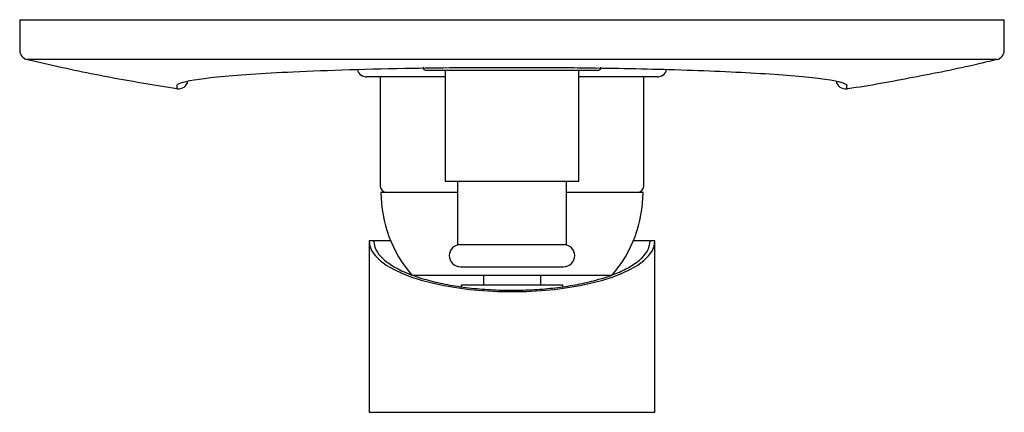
# Model space of a CAD drawing. Header units: millimetres. Extents: x 4120.216 to 4120.371, y 1962.773 to 1962.835.
import ezdxf

# ---------------------------------------------------------------- set-up
doc = ezdxf.new("R2010")
doc.units = ezdxf.units.MM
doc.layers.add('SANINDUSA', color=3, linetype='Continuous')

msp = doc.modelspace()

# ---------------------------------------------------------------- linework, layer by layer
at = {"layer": 'SANINDUSA'}
for p, q in [((4120.215768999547, 1962.834582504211), (4120.215768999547, 1962.829772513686)), ((4120.215768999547, 1962.834582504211), (4120.370769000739, 1962.834582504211)), ((4120.370769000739, 1962.829772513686), (4120.370769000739, 1962.834582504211)), ((4120.369607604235, 1962.828311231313), (4120.21693039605, 1962.828311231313)), ((4120.27251899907, 1962.825649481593), (4120.27251899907, 1962.808382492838)), ((4120.282769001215, 1962.8265825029), (4120.282769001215, 1962.80918250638)), ((4120.30376899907, 1962.80918250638), (4120.30376899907, 1962.8265825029)), ((4120.314019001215, 1962.808382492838), (4120.314019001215, 1962.825649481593)), ((4120.240535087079, 1962.823719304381), (4120.240535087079, 1962.824208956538)), ((4120.346002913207, 1962.823719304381), (4120.346002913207, 1962.824208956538)), ((4120.282769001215, 1962.80918250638), (4120.30376899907, 1962.80918250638)), ((4120.284668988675, 1962.80918250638), (4120.284668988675, 1962.799182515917)), ((4120.301869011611, 1962.799182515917), (4120.301869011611, 1962.80918250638)), ((4120.284668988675, 1962.807382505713), (4120.27264399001, 1962.807382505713)), ((4120.313894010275, 1962.807382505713), (4120.301869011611, 1962.807382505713)), ((4120.270769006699, 1962.799762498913), (4120.270769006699, 1962.772762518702)), ((4120.271519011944, 1962.799762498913), (4120.270769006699, 1962.799762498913)), ((4120.271519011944, 1962.799762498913), (4120.271519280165, 1962.799762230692)), ((4120.271519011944, 1962.799762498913), (4120.271519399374, 1962.799762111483)), ((4120.274167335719, 1962.799762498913), (4120.271519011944, 1962.799762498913)), ((4120.284668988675, 1962.799182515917), (4120.301869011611, 1962.799182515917)), ((4120.315018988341, 1962.799762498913), (4120.312370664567, 1962.799762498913)), ((4120.315018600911, 1962.799762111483), (4120.315018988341, 1962.799762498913)), ((4120.315768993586, 1962.799762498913), (4120.315018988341, 1962.799762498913)), ((4120.315768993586, 1962.772762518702), (4120.315768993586, 1962.799762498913)), ((4120.285149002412, 1962.795682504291), (4120.301389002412, 1962.795682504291)), ((4120.277505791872, 1962.794379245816), (4120.309032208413, 1962.794379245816)), ((4120.288769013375, 1962.794327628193), (4120.288769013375, 1962.792762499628)), ((4120.297769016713, 1962.794327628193), (4120.297769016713, 1962.792762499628)), ((4120.285268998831, 1962.792762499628), (4120.285268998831, 1962.792552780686)), ((4120.301269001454, 1962.792762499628), (4120.285268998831, 1962.792762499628)), ((4120.301269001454, 1962.792535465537), (4120.301269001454, 1962.792762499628)), ((4120.270769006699, 1962.772762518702), (4120.315768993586, 1962.772762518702))]:
    msp.add_line(p, q, dxfattribs=at)
for centre, radius, start, end in [((4120.217269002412, 1962.829772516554), 0.001499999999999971, 180, 256.9539996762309), ((4120.369269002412, 1962.829772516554), 0.0015, 283.0460003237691, 0), ((4120.279769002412, 1962.827082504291), 0.0005000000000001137, 180, 270), ((4120.306769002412, 1962.827082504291), 0.0005000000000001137, 270, 0), ((4120.270382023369, 1962.827082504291), 0.0015, 193.8889284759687, 270), ((4120.316155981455, 1962.827082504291), 0.0015, 270, 345.9954199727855), ((4120.240769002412, 1962.825200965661), 0.001500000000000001, 261.0290214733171, 349.6557360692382), ((4120.345769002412, 1962.825200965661), 0.001500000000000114, 190.3890117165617, 278.9709785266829), ((4120.273519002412, 1962.808382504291), 0.001, 180, 270), ((4120.292464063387, 1962.807382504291), 0.01982006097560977, 180, 221.0005438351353), ((4120.294073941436, 1962.807382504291), 0.01982006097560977, 318.9994561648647, 0), ((4120.313019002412, 1962.808382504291), 0.001000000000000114, 270, 0), ((4120.285149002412, 1962.797432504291), 0.001749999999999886, 90, 270), ((4120.301389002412, 1962.797432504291), 0.001749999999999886, 270, 90)]:
    msp.add_arc(centre, radius, start, end, dxfattribs=at)
msp.add_ellipse((4120.293269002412, 1962.799762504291), major_axis=(0.02249999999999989, -1.13686837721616e-16), ratio=0.3555555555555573, start_param=3.141592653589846, end_param=6.283185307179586, dxfattribs=at)
for points, knots in [([(4120.21704319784, 1962.828325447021), (4120.218866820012, 1962.827897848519), (4120.224049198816, 1962.826682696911), (4120.231878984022, 1962.825143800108), (4120.237904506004, 1962.82417202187), (4120.240524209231, 1962.823749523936)], [0, 0, 0, 0, 0.2348248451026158, 0.6673264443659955, 1, 1, 1, 1]), ([(4120.24053510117, 1962.824208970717), (4120.24053510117, 1962.824349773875), (4120.240728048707, 1962.824491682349), (4120.242018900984, 1962.824959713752), (4120.243962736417, 1962.825276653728), (4120.249899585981, 1962.825875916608), (4120.253986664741, 1962.826152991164), (4120.264312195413, 1962.826638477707), (4120.270771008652, 1962.826834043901), (4120.282736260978, 1962.827036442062), (4120.288078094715, 1962.827080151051), (4120.296780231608, 1962.827079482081), (4120.300240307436, 1962.827060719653), (4120.308646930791, 1962.8269685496), (4120.313463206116, 1962.826874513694), (4120.323041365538, 1962.826597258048), (4120.327673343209, 1962.82640457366), (4120.335686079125, 1962.825941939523), (4120.339050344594, 1962.825666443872), (4120.344439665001, 1962.825007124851), (4120.346002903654, 1962.824606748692), (4120.346002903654, 1962.824208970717)], [-164.1260042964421, -164.1260042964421, -164.1260042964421, -164.1260042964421, -156.3563214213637, -156.3563214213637, -138.2837501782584, -138.2837501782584, -119.228859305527, -119.228859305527, -97.77639099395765, -97.77639099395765, -82.06300214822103, -82.06300214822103, -71.8051268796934, -71.8051268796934, -56.69006575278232, -56.69006575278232, -39.62947958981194, -39.62947958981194, -21.94985371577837, -21.94985371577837, 0, 0, 0, 0]), ([(4120.346015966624, 1962.823723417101), (4120.346059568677, 1962.823729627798), (4120.349533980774, 1962.82422452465), (4120.356395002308, 1962.825513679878), (4120.36421735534, 1962.827041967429), (4120.36859449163, 1962.828100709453), (4120.369599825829, 1962.828343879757)], [0, 0, 0, 0, 0.005496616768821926, 0.437995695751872, 0.8709196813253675, 1, 1, 1, 1]), ([(4120.282769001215, 1962.825582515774), (4120.282083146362, 1962.825582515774), (4120.279978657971, 1962.825582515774), (4120.276985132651, 1962.825582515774), (4120.274483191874, 1962.825582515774), (4120.272911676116, 1962.825582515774), (4120.271664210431, 1962.825582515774), (4120.270608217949, 1962.825582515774), (4120.2704559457, 1962.825582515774), (4120.270382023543, 1962.825582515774)], [0, 0, 0, 0, 0.09137319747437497, 0.2803710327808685, 0.4693682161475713, 0.5620116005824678, 0.6546757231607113, 0.8323587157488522, 1, 1, 1, 1]), ([(4120.306768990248, 1962.8265825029), (4120.306725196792, 1962.8265825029), (4120.306634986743, 1962.8265825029), (4120.305883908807, 1962.8265825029), (4120.304638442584, 1962.8265825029), (4120.302882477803, 1962.8265825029), (4120.300724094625, 1962.8265825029), (4120.298304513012, 1962.8265825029), (4120.295788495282, 1962.8265825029), (4120.293269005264, 1962.8265825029), (4120.290749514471, 1962.8265825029), (4120.288233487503, 1962.8265825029), (4120.285813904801, 1962.8265825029), (4120.283655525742, 1962.8265825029), (4120.281899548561, 1962.8265825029), (4120.280654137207, 1962.8265825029), (4120.279903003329, 1962.8265825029), (4120.279812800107, 1962.8265825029), (4120.279769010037, 1962.8265825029)], [0, 0, 0, 0, 0.05825798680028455, 0.1200055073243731, 0.1843204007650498, 0.2500001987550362, 0.3156797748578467, 0.3799942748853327, 0.4417420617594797, 0.4999997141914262, 0.5582580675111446, 0.6200058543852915, 0.6843203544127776, 0.749999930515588, 0.8156797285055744, 0.8799942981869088, 0.9417420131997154, 1, 1, 1, 1]), ([(4120.316155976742, 1962.825582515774), (4120.316081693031, 1962.825582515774), (4120.315928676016, 1962.825582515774), (4120.314655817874, 1962.825582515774), (4120.312542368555, 1962.825582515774), (4120.309573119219, 1962.825582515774), (4120.306490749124, 1962.825582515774), (4120.304489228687, 1962.825582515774), (4120.303778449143, 1962.825582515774), (4120.30376899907, 1962.825582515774)], [0, 0, 0, 0, 0.1672599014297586, 0.3445386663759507, 0.5291874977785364, 0.7177547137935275, 0.9063216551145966, 0.9987545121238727, 1, 1, 1, 1]), ([(4120.284668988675, 1962.807382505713), (4120.283919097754, 1962.807382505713), (4120.28194193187, 1962.807382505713), (4120.279214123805, 1962.807382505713), (4120.27705843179, 1962.807382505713), (4120.275701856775, 1962.807382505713), (4120.274625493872, 1962.807382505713), (4120.273714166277, 1962.807382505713), (4120.273582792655, 1962.807382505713), (4120.273519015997, 1962.807382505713)], [0, 0, 0, 0, 0.112763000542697, 0.2973114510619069, 0.4818595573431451, 0.57232061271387, 0.6628049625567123, 0.8363052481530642, 0.9999999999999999, 0.9999999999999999, 0.9999999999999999, 0.9999999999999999]), ([(4120.31301901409, 1962.807382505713), (4120.312954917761, 1962.807382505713), (4120.312822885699, 1962.807382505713), (4120.311724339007, 1962.807382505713), (4120.309901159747, 1962.807382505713), (4120.307336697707, 1962.807382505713), (4120.304683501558, 1962.807382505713), (4120.302801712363, 1962.807382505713), (4120.302031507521, 1962.807382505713), (4120.301869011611, 1962.807382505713)], [0, 0, 0, 0, 0.1634246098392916, 0.3366384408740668, 0.5170527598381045, 0.701297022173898, 0.8855407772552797, 0.9758516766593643, 1, 1, 1, 1]), ([(4120.271519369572, 1962.799762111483), (4120.271525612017, 1962.799597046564), (4120.271544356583, 1962.79910139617), (4120.271880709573, 1962.798163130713), (4120.272806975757, 1962.796980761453), (4120.274458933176, 1962.795754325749), (4120.276323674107, 1962.79482988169), (4120.27846335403, 1962.79402252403), (4120.280773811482, 1962.79334405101), (4120.283879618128, 1962.792701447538), (4120.287225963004, 1962.792250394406), (4120.290700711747, 1962.792003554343), (4120.294192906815, 1962.79195680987), (4120.297621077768, 1962.792105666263), (4120.300926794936, 1962.792444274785), (4120.304023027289, 1962.792957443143), (4120.30638929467, 1962.793524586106), (4120.308564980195, 1962.794191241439), (4120.310508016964, 1962.794948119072), (4120.312409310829, 1962.795974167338), (4120.313864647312, 1962.797128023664), (4120.314846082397, 1962.798403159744), (4120.314960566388, 1962.799304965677), (4120.315018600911, 1962.799762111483)], [0, 0, 0, 0, 0.02092071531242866, 0.06281989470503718, 0.1194345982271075, 0.1752010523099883, 0.2326140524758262, 0.2600666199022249, 0.3119485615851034, 0.3624318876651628, 0.4144031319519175, 0.4643339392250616, 0.5125429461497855, 0.5621483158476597, 0.6104184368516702, 0.6586830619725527, 0.7082347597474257, 0.7333861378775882, 0.783806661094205, 0.8342187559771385, 0.8858436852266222, 0.9421315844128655, 1, 1, 1, 1])]:
    msp.add_open_spline(points, degree=3, knots=knots, dxfattribs=at)

doc.saveas('drawing.dxf')
